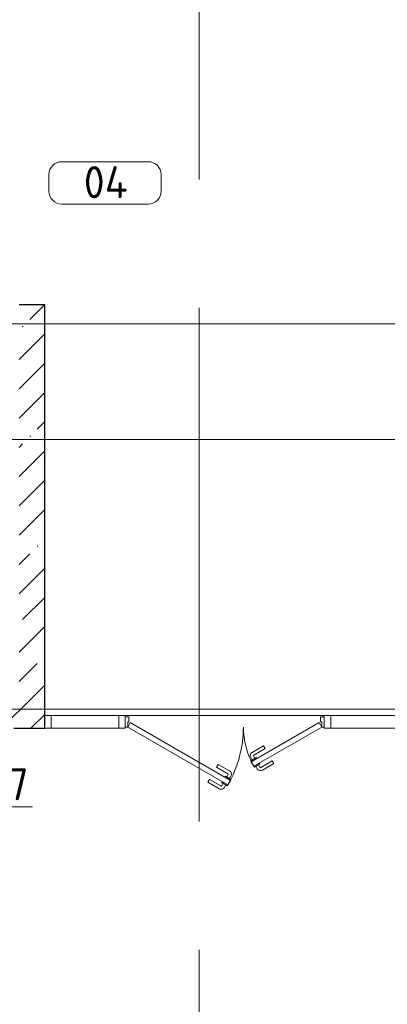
# Model space of a CAD drawing. Header units: millimetres. Extents: x -30540 to 175469, y -11730 to 122288.
# Tile 35 of 119: x 33965 to 36825, y 81400 to 89070. Entities that reach past the tile are written whole.
import ezdxf

# ---------------------------------------------------------------- set-up
doc = ezdxf.new("R2010")
doc.units = ezdxf.units.MM
doc.linetypes.add('ADSK_Линия сетки', pattern=[5000, 4000, -500, 0, -500])
for name, color, linetype, lineweight in [('A-AREA-____-IDEN', 7, 'Continuous', 9), ('A-DETL-____-THIN', 7, 'Continuous', 9), ('A-DOOR-____-MCUT', 7, 'Continuous', 9), ('A-DOOR-____-OTLN', 7, 'Continuous', 18), ('A-DOOR-FRAM-MCUT', 7, 'Continuous', 9), ('A-FLOR-____-OTLN', 7, 'Continuous', 18), ('A-GLAZ-CURT-MCUT', 7, 'Continuous', 9), ('A-GLAZ-CURT-OTLN', 7, 'Continuous', 18), ('A-GLAZ-CWMG-MCUT', 7, 'Continuous', 9), ('A-GLAZ-CWMG-OTLN', 7, 'Continuous', 18), ('A-WALL-____-MCUT', 7, 'Continuous', 40), ('A-WALL-____-PATT', 7, 'Continuous', 40), ('G-____-____-TEXT', 7, 'Continuous', 9), ('S-GRID-____-OTLN', 7, 'Continuous', 9)]:
    doc.layers.add(name, color=color, linetype=linetype, lineweight=lineweight)
doc.styles.add('GOST Common_3', font='GOST_Common.ttf', dxfattribs={"height": 250})
doc.styles.add('ISOCPEUR', font='isocpeur.ttf', dxfattribs={"height": 250})
pattern_1 = [(45, (0, 0), (-228.0985, 228.0985), []), (45, (228.1, 0), (-228.0985, 228.0985), [403.225, -80.645, 6.706, -73.939])]

# ---------------------------------------------------------------- blocks, each defined once
blk = doc.blocks.new('Системная панель - С остеклением-3654286-01 ЭО')
at = {"layer": 'A-GLAZ-CURT-MCUT', "color": 254, "lineweight": 15, "true_color": 0xcccccc}
for p, q in [((262.5, 50), (-262.5, 50)), ((-262.5, 50), (-262.5, -50)), ((262.5, -50), (262.5, 50)), ((-262.5, -50), (262.5, -50))]:
    blk.add_line(p, q, dxfattribs=at)
blk = doc.blocks.new('АР_Дверь_Панель двупольная - АР_Дверь_Панель двупольная-4419792-01 ЭО')
at = {"layer": 'A-DOOR-____-MCUT', "color": 254, "lineweight": 15, "true_color": 0xcccccc}
for p, q in [((-735, -5.4), (-755, -40)), ((-755, -40), (24.4, -490)), ((44.4, -455.4), (-735, -5.4)), ((206.7, -310.4), (735, -5.4)), ((755, -40), (226.7, -345)), ((735, -5.4), (755, -40)), ((226.7, -345), (206.7, -310.4)), ((24.4, -490), (44.4, -455.4))]:
    blk.add_line(p, q, dxfattribs=at)
at = {"layer": 'A-DOOR-____-OTLN', "color": 254, "lineweight": 5, "true_color": 0xcccccc}
for p, q in [((302.3, -185.9), (213.5, -237.2)), ((314.8, -207.5), (226, -258.8)), ((314.8, -207.5), (302.3, -185.9)), ((213.5, -297.2), (202.5, -278.1)), ((202.7, -303.4), (246, -278.4)), ((206.7, -310.4), (202.7, -303.4)), ((235.2, -284.7), (224.2, -265.6)), ((246, -278.4), (250, -285.4)), ((369.8, -302.8), (281, -354.1)), ((369.8, -302.8), (382.3, -324.5)), ((-63.7, -352.5), (-51.2, -330.9)), ((-63.7, -352.5), (25.1, -403.8)), ((-51.2, -330.9), (37.6, -382.2)), ((226.7, -345), (230.7, -351.9)), ((230.7, -351.9), (274, -326.9)), ((241.5, -345.7), (252.6, -364.7)), ((263.2, -333.2), (274.2, -352.2)), ((274, -326.9), (270, -320)), ((382.3, -324.5), (293.5, -375.7)), ((-118.7, -447.8), (-131.2, -469.5)), ((-118.7, -447.8), (-29.9, -499.1)), ((5.1, -423.4), (1.1, -430.4)), ((48.4, -448.4), (5.1, -423.4)), ((15.9, -429.7), (27, -410.6)), ((37.6, -442.2), (48.6, -423.1)), ((44.4, -455.4), (48.4, -448.4)), ((-131.2, -469.5), (-42.4, -520.7)), ((-12.1, -478.2), (-23.1, -497.2)), ((-22.9, -471.9), (-18.9, -465)), ((20.4, -496.9), (-22.9, -471.9)), ((9.6, -490.7), (-1.4, -509.7)), ((24.4, -490), (20.4, -496.9))]:
    blk.add_line(p, q, dxfattribs=at)
at = {"layer": 'A-DOOR-____-OTLN', "color": 254, "lineweight": 13, "true_color": 0xcccccc}
for centre, radius, start, end in [((-755, -40), 900, 330, 360), ((755, -40), 610, 180, 210)]:
    blk.add_arc(centre, radius, start, end, dxfattribs=at)
at = {"layer": 'A-DOOR-____-OTLN', "color": 254, "lineweight": 5, "true_color": 0xcccccc}
for centre, radius, start, end in [((228.5, -263.1), 30, 120, 210), ((228.5, -263.1), 4.99, 120, 210), ((22.6, -408.1), 30, 330, 60), ((278.5, -349.7), 30, 210, 300), ((278.5, -349.7), 4.99, 210, 300), ((22.6, -408.1), 4.99, 330, 60), ((-27.4, -494.7), 30, 240, 330), ((-27.4, -494.7), 4.99, 240, 330)]:
    blk.add_arc(centre, radius, start, end, dxfattribs=at)
at = {"layer": 'A-DOOR-FRAM-MCUT', "color": 254, "lineweight": 15, "true_color": 0xcccccc}
for p, q in [((-775, 40), (-775, -40)), ((-745, 40), (-775, 40)), ((-755, -40), (-755, 0)), ((-755, 0), (-745, 0)), ((-745, 0), (-745, 40)), ((745, 40), (775, 40)), ((745, 0), (745, 40)), ((775, 40), (775, -40)), ((-775, -40), (-755, -40)), ((755, 0), (745, 0)), ((755, -40), (755, 0)), ((775, -40), (755, -40))]:
    blk.add_line(p, q, dxfattribs=at)
blk = doc.blocks.new('Прямоугольный импост - 100х50-3654311-01 ЭО')
at = {"layer": 'A-GLAZ-CWMG-MCUT', "color": 254, "lineweight": 15, "true_color": 0xcccccc}
for p, q in [((-50, 50), (0, 50)), ((-50, -50), (-50, 50)), ((0, 50), (0, -50)), ((0, -50), (-50, -50))]:
    blk.add_line(p, q, dxfattribs=at)
blk = doc.blocks.new('Прямоугольный импост - 100х50-3654280-01 ЭО')
at = {"layer": 'A-GLAZ-CWMG-MCUT', "color": 254, "lineweight": 15, "true_color": 0xcccccc}
for p, q in [((-25, 50), (25, 50)), ((-25, 40), (-25, 50)), ((25, 50), (25, -50)), ((-25, -50), (-25, -40)), ((25, -50), (-25, -50))]:
    blk.add_line(p, q, dxfattribs=at)
blk = doc.blocks.new('Прямоугольный импост - 100х50-V51-01 ЭО')
at = {"layer": 'A-GLAZ-CWMG-MCUT', "color": 254, "lineweight": 15, "true_color": 0xcccccc}
for p, q in [((-25, 50), (25, 50)), ((-25, -50), (-25, 50)), ((25, 50), (25, 40)), ((25, -50), (-25, -50)), ((25, -40), (25, -50))]:
    blk.add_line(p, q, dxfattribs=at)
blk = doc.blocks.new('Наметкина 10_РД_АР_К2_отсоединено_rvt-1-01 ЭО')
at = {"layer": 'A-WALL-____-PATT', "lineweight": 5, "true_color": 0xcccccc}
h = blk.add_hatch(dxfattribs=at)
h.set_pattern_fill('FP_27', color=254, style=0, pattern_type=2)
h.set_pattern_definition(pattern_1)
h.paths.add_polyline_path([(34160.3, 83800), (34160.3, 86850), (33960.3, 86850), (33960.3, 83800)])
h = blk.add_hatch(dxfattribs=at)
h.set_pattern_fill('FP_27', color=254, style=0, pattern_type=2)
h.set_pattern_definition(pattern_1)
h.paths.add_polyline_path([(33838.3, 83550), (34160.3, 83550), (34160.3, 83800), (25010.3, 83800), (25010.3, 83550), (33820.3, 83550)])
at = {"layer": 'A-FLOR-____-OTLN', "color": 254, "lineweight": 13, "true_color": 0xcccccc}
blk.add_line((34785.3, 83650), (36335.3, 83650), dxfattribs=at)
at = {"layer": 'A-WALL-____-MCUT', "color": 254, "lineweight": 30, "true_color": 0xcccccc}
for p, q in [((34160.3, 86850), (33960.3, 86850)), ((34160.3, 83800), (34160.3, 86850)), ((34160.3, 83550), (34160.3, 83800)), ((33920.3, 83550), (34160.3, 83550))]:
    blk.add_line(p, q, dxfattribs=at)
at = {"layer": 'A-DOOR-____-OTLN', "color": 254, "lineweight": 13, "true_color": 0xcccccc}
blk.add_blockref('АР_Дверь_Панель двупольная - АР_Дверь_Панель двупольная-4419792-01 ЭО', (35560.3, 83600), dxfattribs=at)
at = {"layer": 'A-GLAZ-CURT-OTLN', "color": 254, "lineweight": 13, "true_color": 0xcccccc, "rotation": 180}
for p in [(34472.8, 83600), (36647.8, 83600)]:
    blk.add_blockref('Системная панель - С остеклением-3654286-01 ЭО', p, dxfattribs=at)
at = {"layer": 'A-GLAZ-CWMG-OTLN', "color": 254, "lineweight": 13, "true_color": 0xcccccc, "extrusion": (0, 0, -1)}
for name, p in [('Прямоугольный импост - 100х50-3654311-01 ЭО', (-34160.3, 83600)), ('Прямоугольный импост - 100х50-3654280-01 ЭО', (-34760.3, 83600)), ('Прямоугольный импост - 100х50-V51-01 ЭО', (-36360.3, 83600))]:
    blk.add_blockref(name, p, dxfattribs=at)
blk = doc.blocks.new('Марка помещения 2 - Марка помещения 2-1605974-01 ЭО')
at = {"layer": 'A-AREA-____-IDEN', "color": 253, "true_color": 0xaaaaaa}
for p, q in [((-1.797, 0.841), (1.569, 0.841)), ((-2.297, -0.309), (-2.297, 0.341)), ((2.069, 0.341), (2.069, -0.309)), ((1.569, -0.809), (-1.797, -0.809))]:
    blk.add_line(p, q, dxfattribs=at)
for centre, start, end in [((-1.797, 0.341), 90, 180), ((1.569, 0.341), 0, 90), ((-1.797, -0.309), 180, 270), ((1.569, -0.309), 270, 360)]:
    blk.add_arc(centre, 0.5, start, end, dxfattribs=at)

msp = doc.modelspace()

# ---------------------------------------------------------------- linework, layer by layer
at = {"layer": 'A-DETL-____-THIN'}
msp.add_line((32805.5, 82938.3), (34065.5, 82938.3), dxfattribs=at)
at = {"layer": 'S-GRID-____-OTLN', "color": 253, "linetype": 'ADSK_Линия сетки', "true_color": 0xaaaaaa}
for p, q in [((35360.3, 67824.7), (35360.3, 122287.9)), ((67863.4, 86700), (12340.2, 86700)), ((67863.4, 85800), (9800.2, 85800)), ((67863.4, 83700), (9800.2, 83700))]:
    msp.add_line(p, q, dxfattribs=at)

# ---------------------------------------------------------------- block references
at = {"lineweight": 5}
msp.add_blockref('Наметкина 10_РД_АР_К2_отсоединено_rvt-1-01 ЭО', (0, 0), dxfattribs=at)
at = {"layer": 'A-AREA-____-IDEN', "color": 253, "true_color": 0xaaaaaa, "xscale": 199.9999999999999, "yscale": 199.9999999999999, "zscale": 199.9999999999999}
msp.add_blockref('Марка помещения 2 - Марка помещения 2-1605974-01 ЭО', (34651.8, 87795.3), dxfattribs=at)

# ---------------------------------------------------------------- texts
at = {"layer": 'A-AREA-____-IDEN', "color": 253, "true_color": 0xaaaaaa, "insert": (34463.3, 87929.1), "char_height": 250, "width": 464.979, "attachment_point": 1, "style": 'GOST Common_3'}
msp.add_mtext('04', dxfattribs=at)
at = {"layer": 'G-____-____-TEXT', "insert": (33059.9, 83239.3), "char_height": 250, "width": 1202.531, "attachment_point": 1, "style": 'ISOCPEUR'}
msp.add_mtext('.4.2-17', dxfattribs=at)

doc.saveas('drawing.dxf')
